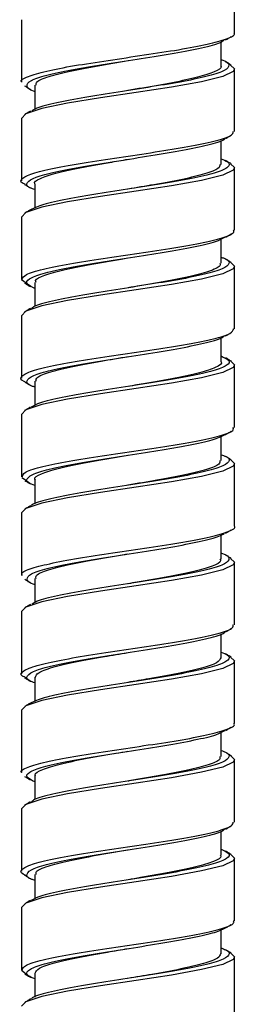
# Model space of a CAD drawing. Header units: inches. Extents: x 0.7 to 40, y 0 to 23.8.
# Tile 4 of 16: x 12.945 to 13.215, y 16.58 to 17.802. Entities that reach past the tile are written whole.
import ezdxf

# ---------------------------------------------------------------- set-up
doc = ezdxf.new("R2010")
doc.units = ezdxf.units.IN
doc.header["$MEASUREMENT"] = 0

msp = doc.modelspace()

# ---------------------------------------------------------------- linework, layer by layer
for p, q in [((13.2124, 17.7859), (13.2124, 17.8634)), ((12.9474, 17.8021), (12.9474, 17.7247)), ((13.1957, 17.7448), (13.1957, 17.7747)), ((13.2124, 17.6634), (13.2124, 17.7409)), ((12.964, 17.7207), (12.964, 17.6908)), ((12.9474, 17.6796), (12.9474, 17.6022)), ((13.1957, 17.6223), (13.1957, 17.6521)), ((13.0799, 17.6288), (13.0799, 17.6288)), ((13.2124, 17.5409), (13.2124, 17.6184)), ((12.964, 17.5982), (12.964, 17.5682)), ((12.9474, 17.5571), (12.9474, 17.4797)), ((13.1957, 17.4998), (13.1957, 17.5299)), ((13.2124, 17.4184), (13.2124, 17.4959)), ((12.9532, 17.4748), (12.9474, 17.4791)), ((12.964, 17.4757), (12.964, 17.4463)), ((13.0799, 17.4692), (13.0799, 17.4692)), ((12.9474, 17.4346), (12.9474, 17.3572)), ((13.1957, 17.3773), (13.1957, 17.4068)), ((13.2124, 17.2959), (13.2124, 17.3734)), ((12.964, 17.3532), (12.964, 17.3231)), ((12.9474, 17.3121), (12.9474, 17.2347)), ((13.1957, 17.2548), (13.1957, 17.2848)), ((13.2124, 17.1734), (13.2124, 17.2509)), ((12.9536, 17.2296), (12.9478, 17.2331)), ((12.964, 17.2307), (12.964, 17.2009)), ((12.9474, 17.1896), (12.9474, 17.1121)), ((13.1957, 17.1323), (13.1957, 17.1622)), ((13.0799, 17.1388), (13.0799, 17.1388)), ((13.2124, 17.0509), (13.2124, 17.1284)), ((12.964, 17.1082), (12.964, 17.0783)), ((13.0799, 17.1017), (13.0799, 17.1017)), ((12.9474, 17.0671), (12.9474, 16.9897)), ((13.1957, 17.0098), (13.1957, 17.0396)), ((13.2124, 16.9284), (13.2124, 17.0059)), ((12.964, 16.9857), (12.964, 16.9557)), ((12.9474, 16.9446), (12.9474, 16.8672)), ((13.1957, 16.8873), (13.1957, 16.9174)), ((13.2124, 16.8059), (13.2124, 16.8834)), ((12.964, 16.8632), (12.964, 16.8338)), ((12.9474, 16.8221), (12.9474, 16.7447)), ((13.1957, 16.7648), (13.1957, 16.7943)), ((13.0799, 16.7713), (13.0799, 16.7713)), ((13.2124, 16.6834), (13.2124, 16.7609)), ((12.964, 16.7407), (12.964, 16.7106)), ((12.9474, 16.6996), (12.9474, 16.6222)), ((13.1957, 16.6423), (13.1957, 16.6724)), ((13.2124, 16.5609), (13.2124, 16.6384)), ((12.9533, 16.6172), (12.9474, 16.6215)), ((12.964, 16.6182), (12.964, 16.5885))]:
    msp.add_line(p, q)
at = {"flags": 128}
for points in [[(13.2076, 17.7457), (13.2124, 17.7409), (13.2108, 17.7379), (13.198, 17.7317), (13.1712, 17.7251), (13.1338, 17.7184), (13.0902, 17.7118), (13.0455, 17.7051), (13.0047, 17.6985), (12.9725, 17.6918), (12.9527, 17.6852), (12.9474, 17.6796), (12.9474, 17.6796)], [(13.2076, 17.6233), (13.2124, 17.6184), (13.2108, 17.6154), (13.198, 17.6092), (13.1712, 17.6026), (13.1338, 17.5959), (13.0902, 17.5893), (13.0455, 17.5826), (13.0047, 17.576), (12.9725, 17.5693), (12.9527, 17.5627), (12.9474, 17.5571), (12.9474, 17.5571)], [(13.2077, 17.5007), (13.2124, 17.4959), (13.2108, 17.4929), (13.198, 17.4867), (13.1712, 17.4801), (13.1338, 17.4734), (13.0902, 17.4668), (13.0455, 17.4601), (13.0047, 17.4535), (12.9725, 17.4468), (12.9527, 17.4402), (12.9474, 17.4346), (12.9474, 17.4346)], [(13.2078, 17.3781), (13.2124, 17.3734), (13.2108, 17.3704), (13.198, 17.3642), (13.1712, 17.3576), (13.1338, 17.3509), (13.0902, 17.3443), (13.0455, 17.3376), (13.0047, 17.331), (12.9725, 17.3243), (12.9527, 17.3177), (12.9474, 17.3121), (12.9474, 17.3121)], [(13.2077, 17.2556), (13.2124, 17.2509), (13.2108, 17.2479), (13.198, 17.2417), (13.1712, 17.2351), (13.1338, 17.2284), (13.0902, 17.2218), (13.0455, 17.2151), (13.0047, 17.2085), (12.9725, 17.2018), (12.9527, 17.1952), (12.9474, 17.1896), (12.9474, 17.1896)], [(13.2076, 17.1333), (13.2124, 17.1284), (13.2108, 17.1254), (13.198, 17.1192), (13.1712, 17.1126), (13.1338, 17.1059), (13.0902, 17.0993), (13.0455, 17.0926), (13.0047, 17.086), (12.9725, 17.0793), (12.9527, 17.0727), (12.9474, 17.0671), (12.9474, 17.0671)], [(13.2076, 17.0107), (13.2124, 17.0059), (13.2108, 17.0029), (13.198, 16.9967), (13.1712, 16.9901), (13.1338, 16.9834), (13.0902, 16.9768), (13.0455, 16.9701), (13.0047, 16.9635), (12.9725, 16.9568), (12.9527, 16.9502), (12.9474, 16.9446), (12.9474, 16.9446)], [(13.2078, 16.8881), (13.2124, 16.8834), (13.2108, 16.8804), (13.198, 16.8742), (13.1712, 16.8676), (13.1338, 16.8609), (13.0902, 16.8543), (13.0455, 16.8476), (13.0047, 16.841), (12.9725, 16.8343), (12.9527, 16.8277), (12.9474, 16.8221), (12.9474, 16.8221)], [(13.2077, 16.7656), (13.2124, 16.7609), (13.2108, 16.7579), (13.198, 16.7517), (13.1712, 16.7451), (13.1338, 16.7384), (13.0902, 16.7318), (13.0455, 16.7251), (13.0047, 16.7185), (12.9725, 16.7118), (12.9527, 16.7052), (12.9474, 16.6996), (12.9474, 16.6996)], [(13.2076, 16.6433), (13.2124, 16.6384), (13.2108, 16.6354), (13.198, 16.6292), (13.1712, 16.6226), (13.1338, 16.6159), (13.0902, 16.6093), (13.0455, 16.6026), (13.0047, 16.596), (12.9725, 16.5893), (12.9527, 16.5827), (12.9474, 16.5771), (12.9474, 16.5771)]]:
    msp.add_lwpolyline(points, dxfattribs=at)
for points, knots in [([(12.9478, 17.7247), (12.9477, 17.7248), (12.9451, 17.7271), (12.9546, 17.7318), (12.9765, 17.7383), (13.0119, 17.7451), (13.0548, 17.7515), (13.1006, 17.7584), (13.144, 17.7648), (13.1804, 17.7717), (13.2037, 17.7782), (13.2141, 17.7831), (13.2117, 17.7856), (13.2114, 17.7859)], [0, 0, 0, 0, 0.006404, 0.114942, 0.223489, 0.332025, 0.44061, 0.54914, 0.657743, 0.766271, 0.874871, 0.983402, 1, 1, 1, 1]), ([(12.964, 17.713), (12.9638, 17.713), (12.9561, 17.7153), (12.9528, 17.7199), (12.957, 17.7264), (12.9769, 17.7331), (13.0083, 17.7398), (13.048, 17.7463), (13.0913, 17.7532), (13.1335, 17.7596), (13.1689, 17.7665), (13.1926, 17.7721), (13.1978, 17.7756), (13.1997, 17.777)], [0, 0, 0, 0, 0.0020811, 0.1061099, 0.2101809, 0.3142133, 0.4182461, 0.5222796, 0.626314, 0.7303934, 0.8344214, 0.9385239, 1, 1, 1, 1]), ([(13.2013, 17.7769), (13.2025, 17.7776), (13.2049, 17.779), (13.2072, 17.7804), (13.2084, 17.7811)], [0, 0, 0, 0, 0.499761, 1, 1, 1, 1]), ([(13.1957, 17.7525), (13.196, 17.7524), (13.2038, 17.7501), (13.2069, 17.7455), (13.2023, 17.7389), (13.1821, 17.7323), (13.1505, 17.7255), (13.1106, 17.719), (13.0673, 17.7122), (13.0252, 17.7057), (12.9901, 17.6989), (12.967, 17.6934), (12.962, 17.6899), (12.9603, 17.6887)], [0, 0, 0, 0, 0.004047, 0.108449, 0.212887, 0.317292, 0.421698, 0.526114, 0.63052, 0.734977, 0.839377, 0.943854, 1, 1, 1, 1]), ([(12.9655, 17.7207), (12.9654, 17.7221), (12.9652, 17.7257), (12.9801, 17.7317), (13.0066, 17.7383), (13.0416, 17.7449), (13.0674, 17.7492), (13.0801, 17.7514)], [0, 0, 0, 0, 0.140673, 0.357765, 0.574998, 0.792102, 1, 1, 1, 1]), ([(13.195, 17.7448), (13.1952, 17.7445), (13.1973, 17.742), (13.1884, 17.7372), (13.1681, 17.7307), (13.1363, 17.7238), (13.1051, 17.7185), (13.0858, 17.7152), (13.0797, 17.7142)], [0, 0, 0, 0, 0.02941, 0.24703, 0.46473, 0.682337, 0.900111, 1, 1, 1, 1]), ([(13.2082, 17.7457), (13.2071, 17.7464), (13.2047, 17.7478), (13.2024, 17.7492), (13.2012, 17.7499)], [0, 0, 0, 0, 0.500258, 1, 1, 1, 1]), ([(12.9513, 17.7199), (12.9525, 17.7192), (12.9548, 17.7178), (12.9572, 17.7164), (12.9583, 17.7157)], [0, 0, 0, 0, 0.500227, 1, 1, 1, 1]), ([(12.9587, 17.6888), (12.9575, 17.6881), (12.9551, 17.6867), (12.9528, 17.6852), (12.9516, 17.6845)], [0, 0, 0, 0, 0.499716, 1, 1, 1, 1]), ([(12.9525, 17.5974), (12.9514, 17.5979), (12.9448, 17.6006), (12.9474, 17.6053), (12.9615, 17.6122), (12.9905, 17.6186), (13.0295, 17.6254), (13.0743, 17.6319), (13.1197, 17.6387), (13.1607, 17.6453), (13.1919, 17.6519), (13.2102, 17.658), (13.2107, 17.6618), (13.2108, 17.6634)], [0, 0, 0, 0, 0.0205, 0.121226, 0.221885, 0.322613, 0.423274, 0.523985, 0.624651, 0.725327, 0.82599, 0.926658, 1, 1, 1, 1]), ([(12.964, 17.5911), (12.9619, 17.5918), (12.9534, 17.5948), (12.9529, 17.5999), (12.9634, 17.6067), (12.9884, 17.6132), (13.0236, 17.6201), (13.0654, 17.6265), (13.1088, 17.6334), (13.1492, 17.6399), (13.1803, 17.6466), (13.198, 17.6514), (13.2001, 17.6541), (13.2004, 17.6545)], [0, 0, 0, 0, 0.0353984, 0.1403473, 0.2452662, 0.3502491, 0.4551622, 0.5601562, 0.6650692, 0.7700512, 0.8749692, 0.9799171, 1, 1, 1, 1]), ([(13.2014, 17.6545), (13.2026, 17.6552), (13.205, 17.6566), (13.2073, 17.658), (13.2085, 17.6587)], [0, 0, 0, 0, 0.499765, 1, 1, 1, 1]), ([(13.1957, 17.6294), (13.1987, 17.6281), (13.2073, 17.6247), (13.2058, 17.6192), (13.192, 17.6123), (13.1645, 17.6059), (13.1275, 17.5991), (13.0849, 17.5925), (13.0417, 17.5858), (13.0032, 17.5791), (12.9728, 17.5726), (12.9633, 17.5682), (12.9586, 17.5661)], [0, 0, 0, 0, 0.056866, 0.162172, 0.267399, 0.372708, 0.477938, 0.583226, 0.688461, 0.793707, 0.898939, 1, 1, 1, 1]), ([(12.964, 17.5982), (12.964, 17.5982), (12.9618, 17.6004), (12.9697, 17.6049), (12.9882, 17.6115), (13.0189, 17.6183), (13.0512, 17.6239), (13.0722, 17.6275), (13.0799, 17.6288)], [0, 0, 0, 0, 0.001459, 0.219141, 0.436812, 0.654503, 0.872295, 1, 1, 1, 1]), ([(13.1946, 17.6224), (13.1943, 17.6207), (13.1936, 17.6167), (13.1768, 17.6105), (13.1489, 17.6039), (13.1147, 17.5976), (13.0905, 17.5935), (13.0796, 17.5917)], [0, 0, 0, 0, 0.1689518, 0.3860082, 0.6031175, 0.8201728, 1, 1, 1, 1]), ([(13.2081, 17.6233), (13.2069, 17.624), (13.2046, 17.6254), (13.2022, 17.6268), (13.201, 17.6275)], [0, 0, 0, 0, 0.500302, 1, 1, 1, 1]), ([(12.9512, 17.5975), (12.9524, 17.5968), (12.9548, 17.5954), (12.9571, 17.5939), (12.9583, 17.5932)], [0, 0, 0, 0, 0.500257, 1, 1, 1, 1]), ([(12.9586, 17.5662), (12.9574, 17.5655), (12.9551, 17.5641), (12.9527, 17.5627), (12.9515, 17.562)], [0, 0, 0, 0, 0.499691, 1, 1, 1, 1]), ([(12.948, 17.4797), (12.949, 17.4817), (12.9511, 17.4859), (12.9727, 17.4923), (13.006, 17.4991), (13.0482, 17.5056), (13.0939, 17.5124), (13.138, 17.5189), (13.1756, 17.5257), (13.2012, 17.5322), (13.2132, 17.5374), (13.2112, 17.5403), (13.2107, 17.5409)], [0, 0, 0, 0, 0.09912, 0.207641, 0.316166, 0.424704, 0.533226, 0.641801, 0.750318, 0.858908, 0.967423, 1, 1, 1, 1]), ([(12.964, 17.4685), (12.9603, 17.4702), (12.9518, 17.4741), (12.9554, 17.4801), (12.972, 17.4869), (13.0016, 17.4935), (13.04, 17.5002), (13.083, 17.5068), (13.1258, 17.5134), (13.1629, 17.5202), (13.1899, 17.5262), (13.1972, 17.5303), (13.2004, 17.5321)], [0, 0, 0, 0, 0.079284, 0.184066, 0.288774, 0.393532, 0.498244, 0.602956, 0.707661, 0.812376, 0.917128, 1, 1, 1, 1]), ([(13.2014, 17.532), (13.2026, 17.5327), (13.2049, 17.5341), (13.2073, 17.5355), (13.2085, 17.5362)], [0, 0, 0, 0, 0.4997228, 1, 1, 1, 1]), ([(13.1957, 17.5072), (13.197, 17.5068), (13.2052, 17.5041), (13.2072, 17.4993), (13.1995, 17.4926), (13.1769, 17.4861), (13.1434, 17.4792), (13.1025, 17.4728), (13.059, 17.4659), (13.0177, 17.4595), (12.9845, 17.4526), (12.9642, 17.4475), (12.9609, 17.4444), (12.9599, 17.4436)], [0, 0, 0, 0, 0.019113, 0.123727, 0.228345, 0.33298, 0.437596, 0.542269, 0.646878, 0.751566, 0.856174, 0.960854, 1, 1, 1, 1]), ([(12.9656, 17.4757), (12.9652, 17.4765), (12.9636, 17.4795), (12.975, 17.485), (12.9984, 17.4914), (13.032, 17.4983), (13.0609, 17.5031), (13.0768, 17.5058), (13.0796, 17.5063)], [0, 0, 0, 0, 0.081315, 0.299241, 0.517356, 0.735276, 0.953379, 1, 1, 1, 1]), ([(13.1941, 17.4998), (13.1945, 17.499), (13.1959, 17.4959), (13.1842, 17.4904), (13.1604, 17.4839), (13.1266, 17.477), (13.098, 17.4723), (13.0825, 17.4697), (13.0801, 17.4693)], [0, 0, 0, 0, 0.087585, 0.305558, 0.523724, 0.741693, 0.959838, 1, 1, 1, 1]), ([(13.2083, 17.5007), (13.2071, 17.5014), (13.2048, 17.5028), (13.2024, 17.5042), (13.2012, 17.5049)], [0, 0, 0, 0, 0.500303, 1, 1, 1, 1]), ([(12.9513, 17.4749), (12.9525, 17.4742), (12.9549, 17.4728), (12.9572, 17.4714), (12.9584, 17.4707)], [0, 0, 0, 0, 0.500293, 1, 1, 1, 1]), ([(12.9584, 17.4436), (12.9572, 17.4429), (12.9548, 17.4415), (12.9525, 17.44), (12.9513, 17.4393)], [0, 0, 0, 0, 0.4997155, 1, 1, 1, 1]), ([(12.9521, 17.3523), (12.9516, 17.3525), (12.9452, 17.3549), (12.9467, 17.3593), (12.9583, 17.3662), (12.9856, 17.3726), (13.0232, 17.3795), (13.0676, 17.3859), (13.1132, 17.3927), (13.1552, 17.3993), (13.188, 17.406), (13.209, 17.4123), (13.2107, 17.4165), (13.2115, 17.4184)], [0, 0, 0, 0, 0.00769, 0.108196, 0.208657, 0.309184, 0.409642, 0.510169, 0.610629, 0.711139, 0.811603, 0.912076, 1, 1, 1, 1]), ([(12.964, 17.3459), (12.9627, 17.3463), (12.9545, 17.3489), (12.9525, 17.3537), (12.9601, 17.3604), (12.9827, 17.3669), (13.0162, 17.3738), (13.0572, 17.3802), (13.1006, 17.3871), (13.142, 17.3935), (13.1752, 17.4004), (13.1954, 17.4055), (13.1988, 17.4086), (13.1997, 17.4094)], [0, 0, 0, 0, 0.018985, 0.123728, 0.228476, 0.33324, 0.437985, 0.542788, 0.647527, 0.752345, 0.857083, 0.961893, 1, 1, 1, 1]), ([(13.2012, 17.4094), (13.2024, 17.4101), (13.2048, 17.4115), (13.2071, 17.4129), (13.2083, 17.4136)], [0, 0, 0, 0, 0.499696, 1, 1, 1, 1]), ([(13.1957, 17.3846), (13.1994, 17.3828), (13.2079, 17.3789), (13.2043, 17.3729), (13.1876, 17.3661), (13.1581, 17.3595), (13.1196, 17.3529), (13.0766, 17.3462), (13.0338, 17.3396), (12.9968, 17.3328), (12.9698, 17.3268), (12.9625, 17.3227), (12.9593, 17.321)], [0, 0, 0, 0, 0.0795196, 0.1842776, 0.2889611, 0.3936949, 0.4983829, 0.603071, 0.7077517, 0.8124427, 0.9171713, 1, 1, 1, 1]), ([(12.9653, 17.3532), (12.9655, 17.3548), (12.9659, 17.3586), (12.9823, 17.3648), (13.0099, 17.3715), (13.0443, 17.3778), (13.0689, 17.382), (13.0802, 17.3839)], [0, 0, 0, 0, 0.162653, 0.379592, 0.596606, 0.81355, 1, 1, 1, 1]), ([(13.1955, 17.3773), (13.1956, 17.3773), (13.1978, 17.375), (13.1897, 17.3704), (13.1708, 17.3638), (13.1398, 17.357), (13.1079, 17.3515), (13.0873, 17.348), (13.08, 17.3467)], [0, 0, 0, 0, 0.007644, 0.225624, 0.443613, 0.661594, 0.879693, 1, 1, 1, 1]), ([(13.2085, 17.3781), (13.2073, 17.3788), (13.205, 17.3802), (13.2026, 17.3816), (13.2014, 17.3823)], [0, 0, 0, 0, 0.500257, 1, 1, 1, 1]), ([(12.9515, 17.3523), (12.9527, 17.3516), (12.955, 17.3502), (12.9574, 17.3488), (12.9586, 17.3481)], [0, 0, 0, 0, 0.500309, 1, 1, 1, 1]), ([(12.9583, 17.321), (12.9571, 17.3203), (12.9548, 17.3189), (12.9524, 17.3175), (12.9513, 17.3168)], [0, 0, 0, 0, 0.499774, 1, 1, 1, 1]), ([(12.9487, 17.2347), (12.9491, 17.2364), (12.9498, 17.2402), (12.9688, 17.2464), (13.0004, 17.2531), (13.0417, 17.2597), (13.0872, 17.2664), (13.1318, 17.2729), (13.1707, 17.2797), (13.1983, 17.2862), (13.2123, 17.2918), (13.2109, 17.2949), (13.2104, 17.2959)], [0, 0, 0, 0, 0.083201, 0.191713, 0.300247, 0.408759, 0.517275, 0.625806, 0.734319, 0.842886, 0.951393, 1, 1, 1, 1]), ([(12.964, 17.2237), (12.961, 17.2249), (12.9524, 17.2283), (12.9539, 17.2338), (12.9677, 17.2407), (12.9952, 17.2471), (13.0322, 17.254), (13.0747, 17.2605), (13.1179, 17.2672), (13.1565, 17.2739), (13.1868, 17.2804), (13.1963, 17.2847), (13.201, 17.2869)], [0, 0, 0, 0, 0.056693, 0.162052, 0.267333, 0.372695, 0.477979, 0.583321, 0.688609, 0.79391, 0.899195, 1, 1, 1, 1]), ([(13.2011, 17.2868), (13.2022, 17.2875), (13.2046, 17.2889), (13.207, 17.2903), (13.2081, 17.291)], [0, 0, 0, 0, 0.499693, 1, 1, 1, 1]), ([(13.1957, 17.2619), (13.1979, 17.2612), (13.2063, 17.2582), (13.2068, 17.2531), (13.1963, 17.2463), (13.1713, 17.2398), (13.1361, 17.2329), (13.0942, 17.2265), (13.0509, 17.2197), (13.0105, 17.2131), (12.9794, 17.2064), (12.9619, 17.2016), (12.9598, 17.1991), (12.9595, 17.1987)], [0, 0, 0, 0, 0.03567, 0.140923, 0.246146, 0.351434, 0.456651, 0.561949, 0.667166, 0.772452, 0.877674, 0.982926, 1, 1, 1, 1]), ([(12.9646, 17.2307), (12.9644, 17.2309), (12.9623, 17.2334), (12.9709, 17.2381), (12.9909, 17.2446), (13.0224, 17.2515), (13.0538, 17.2569), (13.0734, 17.2602), (13.0798, 17.2613)], [0, 0, 0, 0, 0.023263, 0.241156, 0.459109, 0.676991, 0.895029, 1, 1, 1, 1]), ([(13.1943, 17.2549), (13.1943, 17.2534), (13.1943, 17.2497), (13.179, 17.2436), (13.1522, 17.2371), (13.1174, 17.2305), (13.0918, 17.2262), (13.0795, 17.2241)], [0, 0, 0, 0, 0.146862, 0.363829, 0.580921, 0.7979, 1, 1, 1, 1]), ([(13.2084, 17.2556), (13.2072, 17.2563), (13.2049, 17.2577), (13.2025, 17.2591), (13.2014, 17.2598)], [0, 0, 0, 0, 0.500238, 1, 1, 1, 1]), ([(12.9516, 17.2297), (12.9528, 17.229), (12.9552, 17.2276), (12.9575, 17.2262), (12.9587, 17.2255)], [0, 0, 0, 0, 0.500299, 1, 1, 1, 1]), ([(12.9586, 17.1987), (12.9574, 17.198), (12.9551, 17.1966), (12.9527, 17.1952), (12.9515, 17.1945)], [0, 0, 0, 0, 0.499734, 1, 1, 1, 1]), ([(12.9486, 17.1121), (12.9482, 17.1126), (12.9459, 17.1152), (12.9566, 17.1202), (12.9806, 17.1266), (13.0172, 17.1335), (13.0608, 17.1399), (13.1067, 17.1468), (13.1493, 17.1532), (13.1844, 17.1601), (13.2057, 17.1666), (13.2148, 17.1711), (13.2122, 17.1734), (13.2122, 17.1734)], [0, 0, 0, 0, 0.0207208, 0.1292551, 0.2378335, 0.3463617, 0.4549607, 0.5634859, 0.6720847, 0.7806126, 0.8891907, 0.997723, 1, 1, 1, 1]), ([(13.201, 17.1642), (13.2022, 17.165), (13.2046, 17.1664), (13.2069, 17.1678), (13.2081, 17.1685)], [0, 0, 0, 0, 0.499714, 1, 1, 1, 1]), ([(12.964, 17.1005), (12.9637, 17.1006), (12.9559, 17.1029), (12.9528, 17.1075), (12.9574, 17.1141), (12.9775, 17.1207), (13.0091, 17.1275), (13.049, 17.134), (13.0924, 17.1408), (13.1345, 17.1473), (13.1696, 17.1541), (13.1927, 17.1596), (13.1977, 17.1631), (13.1994, 17.1643)], [0, 0, 0, 0, 0.003905, 0.10831, 0.212751, 0.317158, 0.421568, 0.525985, 0.630394, 0.734854, 0.839256, 0.943736, 1, 1, 1, 1]), ([(13.1957, 17.14), (13.1959, 17.14), (13.2036, 17.1377), (13.2069, 17.1332), (13.2027, 17.1266), (13.1827, 17.1199), (13.1514, 17.1132), (13.1116, 17.1067), (13.0683, 17.0999), (13.0261, 17.0934), (12.9908, 17.0865), (12.9673, 17.081), (12.9622, 17.0775), (12.9603, 17.0762)], [0, 0, 0, 0, 0.002228, 0.1065514, 0.2109167, 0.3152437, 0.4195712, 0.5239, 0.628229, 0.7326035, 0.836926, 0.9413235, 1, 1, 1, 1]), ([(12.9657, 17.1082), (12.9653, 17.1092), (12.9642, 17.1125), (12.9769, 17.1181), (13.0015, 17.1246), (13.0358, 17.1314), (13.0636, 17.136), (13.0781, 17.1385), (13.0796, 17.1388)], [0, 0, 0, 0, 0.103469, 0.321472, 0.539669, 0.757677, 0.975827, 1, 1, 1, 1]), ([(13.1943, 17.1323), (13.1947, 17.1317), (13.1965, 17.1288), (13.1859, 17.1235), (13.1634, 17.1171), (13.1304, 17.1102), (13.1007, 17.1053), (13.0838, 17.1024), (13.08, 17.1017)], [0, 0, 0, 0, 0.065375, 0.283282, 0.501357, 0.719252, 0.937342, 1, 1, 1, 1]), ([(13.2081, 17.1333), (13.2069, 17.134), (13.2046, 17.1354), (13.2022, 17.1368), (13.201, 17.1375)], [0, 0, 0, 0, 0.50029, 1, 1, 1, 1]), ([(12.9516, 17.1073), (12.9527, 17.1066), (12.9551, 17.1052), (12.9574, 17.1037), (12.9586, 17.103)], [0, 0, 0, 0, 0.500269, 1, 1, 1, 1]), ([(12.9587, 17.0763), (12.9575, 17.0756), (12.9551, 17.0741), (12.9528, 17.0727), (12.9516, 17.072)], [0, 0, 0, 0, 0.4996949, 1, 1, 1, 1]), ([(12.9531, 16.9848), (12.9514, 16.9856), (12.9446, 16.9886), (12.9484, 16.9937), (12.9647, 17.0005), (12.9952, 17.007), (13.0352, 17.0138), (13.0804, 17.0204), (13.1255, 17.027), (13.1655, 17.0337), (13.195, 17.0402), (13.2112, 17.0461), (13.2107, 17.0496), (13.2105, 17.0509)], [0, 0, 0, 0, 0.034811, 0.135445, 0.23601, 0.336631, 0.4372, 0.537788, 0.638357, 0.73893, 0.83952, 0.940091, 1, 1, 1, 1]), ([(13.2013, 17.0419), (13.2024, 17.0426), (13.2048, 17.044), (13.2071, 17.0454), (13.2083, 17.0461)], [0, 0, 0, 0, 0.4997513, 1, 1, 1, 1]), ([(12.964, 16.9786), (12.9617, 16.9794), (12.9533, 16.9825), (12.953, 16.9875), (12.9639, 16.9944), (12.9891, 17.0008), (13.0245, 17.0077), (13.0665, 17.0142), (13.1098, 17.021), (13.1501, 17.0275), (13.1809, 17.0343), (13.1982, 17.039), (13.2001, 17.0416), (13.2004, 17.0419)], [0, 0, 0, 0, 0.0376542, 0.1428246, 0.2479573, 0.3531584, 0.458286, 0.5634946, 0.6686231, 0.7738164, 0.8789501, 0.984106, 1, 1, 1, 1]), ([(13.1957, 17.0169), (13.1986, 17.0157), (13.2072, 17.0123), (13.2059, 17.0069), (13.1925, 17), (13.1653, 16.9935), (13.1285, 16.9867), (13.0859, 16.9802), (13.0427, 16.9734), (13.004, 16.9668), (12.9732, 16.9602), (12.9633, 16.9558), (12.9584, 16.9536)], [0, 0, 0, 0, 0.0542812, 0.1595254, 0.2646947, 0.3699451, 0.4751158, 0.5803495, 0.6855254, 0.7907205, 0.8958952, 1, 1, 1, 1]), ([(12.9648, 16.9857), (12.9654, 16.9875), (12.9667, 16.9916), (12.9846, 16.998), (13.0132, 17.0047), (13.0469, 17.0107), (13.0702, 17.0147), (13.0802, 17.0164)], [0, 0, 0, 0, 0.184702, 0.401703, 0.618701, 0.835688, 1, 1, 1, 1]), ([(13.1954, 17.0099), (13.1944, 17.0078), (13.1924, 17.0035), (13.1729, 16.997), (13.1434, 16.9902), (13.1105, 16.9844), (13.0885, 16.9807), (13.0798, 16.9792)], [0, 0, 0, 0, 0.204891, 0.422163, 0.639449, 0.856787, 1, 1, 1, 1]), ([(13.2082, 17.0107), (13.207, 17.0114), (13.2047, 17.0128), (13.2023, 17.0143), (13.2011, 17.015)], [0, 0, 0, 0, 0.500308, 1, 1, 1, 1]), ([(12.9513, 16.9849), (12.9525, 16.9842), (12.9548, 16.9828), (12.9572, 16.9814), (12.9583, 16.9807)], [0, 0, 0, 0, 0.500232, 1, 1, 1, 1]), ([(12.9584, 16.9536), (12.9573, 16.9529), (12.9549, 16.9515), (12.9525, 16.9501), (12.9514, 16.9494)], [0, 0, 0, 0, 0.499701, 1, 1, 1, 1]), ([(12.9477, 16.8672), (12.9476, 16.8673), (12.9451, 16.8696), (12.9543, 16.8742), (12.976, 16.8807), (13.0113, 16.8875), (13.0541, 16.8939), (13.1, 16.9008), (13.1434, 16.9072), (13.1799, 16.9141), (13.2035, 16.9206), (13.214, 16.9255), (13.2116, 16.9281), (13.2113, 16.9284)], [0, 0, 0, 0, 0.004852, 0.113387, 0.22193, 0.330465, 0.439047, 0.547577, 0.656178, 0.764705, 0.873305, 0.981835, 1, 1, 1, 1]), ([(13.2014, 16.9195), (13.2026, 16.9202), (13.2049, 16.9216), (13.2073, 16.923), (13.2084, 16.9237)], [0, 0, 0, 0, 0.499775, 1, 1, 1, 1]), ([(12.964, 16.8559), (12.9602, 16.8577), (12.9517, 16.8617), (12.9556, 16.8678), (12.9726, 16.8746), (13.0024, 16.8811), (13.041, 16.8878), (13.0841, 16.8945), (13.1268, 16.901), (13.1636, 16.9078), (13.1903, 16.9138), (13.1973, 16.9178), (13.2003, 16.9196)], [0, 0, 0, 0, 0.082504, 0.18719, 0.291804, 0.396462, 0.50108, 0.605697, 0.710314, 0.814934, 0.919597, 1, 1, 1, 1]), ([(13.1957, 16.8947), (13.1969, 16.8943), (13.2051, 16.8918), (13.2072, 16.887), (13.1999, 16.8802), (13.1776, 16.8737), (13.1443, 16.8669), (13.1035, 16.8604), (13.0601, 16.8536), (13.0186, 16.8471), (12.9852, 16.8403), (12.9645, 16.8351), (12.9609, 16.8319), (12.9599, 16.831)], [0, 0, 0, 0, 0.017152, 0.121632, 0.226116, 0.330609, 0.435091, 0.539626, 0.644101, 0.748655, 0.853128, 0.957677, 1, 1, 1, 1]), ([(12.9651, 16.8632), (12.9647, 16.8636), (12.9628, 16.8663), (12.9724, 16.8713), (12.9937, 16.8778), (13.026, 16.8847), (13.0565, 16.8898), (13.0747, 16.8929), (13.0797, 16.8938)], [0, 0, 0, 0, 0.045279, 0.263248, 0.481341, 0.699294, 0.917436, 1, 1, 1, 1]), ([(13.1941, 16.8874), (13.1943, 16.8861), (13.195, 16.8827), (13.1811, 16.8768), (13.1554, 16.8703), (13.1205, 16.8635), (13.0935, 16.859), (13.0803, 16.8568), (13.08, 16.8567)], [0, 0, 0, 0, 0.125116, 0.342672, 0.560402, 0.77797, 0.99562, 1, 1, 1, 1]), ([(13.2085, 16.8881), (13.2073, 16.8888), (13.2049, 16.8902), (13.2026, 16.8916), (13.2014, 16.8923)], [0, 0, 0, 0, 0.500278, 1, 1, 1, 1]), ([(12.9512, 16.8625), (12.9524, 16.8618), (12.9548, 16.8604), (12.9571, 16.8589), (12.9583, 16.8582)], [0, 0, 0, 0, 0.500248, 1, 1, 1, 1]), ([(12.9583, 16.831), (12.9571, 16.8303), (12.9548, 16.8289), (12.9524, 16.8275), (12.9512, 16.8268)], [0, 0, 0, 0, 0.499751, 1, 1, 1, 1]), ([(12.9525, 16.7399), (12.9515, 16.7403), (12.9449, 16.743), (12.9473, 16.7477), (12.9612, 16.7546), (12.99, 16.761), (13.0288, 16.7678), (13.0737, 16.7743), (13.1191, 16.7811), (13.1602, 16.7877), (13.1915, 16.7943), (13.2101, 16.8005), (13.2107, 16.8043), (13.2109, 16.8059)], [0, 0, 0, 0, 0.019583, 0.120252, 0.220856, 0.321529, 0.422134, 0.522792, 0.623402, 0.724027, 0.824635, 0.925248, 1, 1, 1, 1]), ([(13.2014, 16.797), (13.2026, 16.7977), (13.2049, 16.7991), (13.2073, 16.8005), (13.2085, 16.8012)], [0, 0, 0, 0, 0.4997313, 1, 1, 1, 1]), ([(12.964, 16.7334), (12.9626, 16.7338), (12.9544, 16.7365), (12.9526, 16.7413), (12.9605, 16.7481), (12.9834, 16.7546), (13.0171, 16.7614), (13.0582, 16.7679), (13.1016, 16.7748), (13.1429, 16.7812), (13.1758, 16.7881), (13.1958, 16.7932), (13.199, 16.7962), (13.1999, 16.797)], [0, 0, 0, 0, 0.020919, 0.125529, 0.230144, 0.334783, 0.439395, 0.544069, 0.648674, 0.753361, 0.857966, 0.962641, 1, 1, 1, 1]), ([(13.1957, 16.772), (13.1993, 16.7704), (13.2078, 16.7665), (13.2045, 16.7606), (13.1882, 16.7538), (13.1589, 16.7472), (13.1206, 16.7405), (13.0776, 16.7338), (13.0348, 16.7273), (12.9976, 16.7205), (12.9702, 16.7144), (12.9627, 16.7103), (12.9594, 16.7085)], [0, 0, 0, 0, 0.076462, 0.181409, 0.286279, 0.391206, 0.496081, 0.600964, 0.705835, 0.810714, 0.915624, 1, 1, 1, 1]), ([(12.9656, 16.7406), (12.9654, 16.7419), (12.9648, 16.7454), (12.9788, 16.7513), (13.0046, 16.7578), (13.0395, 16.7646), (13.0664, 16.769), (13.0794, 16.7712), (13.0795, 16.7713)], [0, 0, 0, 0, 0.127137, 0.344867, 0.562767, 0.780509, 0.998328, 1, 1, 1, 1]), ([(13.1947, 16.7648), (13.195, 16.7644), (13.197, 16.7618), (13.1875, 16.7567), (13.1663, 16.7503), (13.134, 16.7434), (13.1034, 16.7382), (13.0851, 16.7351), (13.0799, 16.7342)], [0, 0, 0, 0, 0.043342, 0.261173, 0.479123, 0.696937, 0.914939, 1, 1, 1, 1]), ([(13.2084, 16.7656), (13.2072, 16.7663), (13.2049, 16.7677), (13.2026, 16.7691), (13.2014, 16.7698)], [0, 0, 0, 0, 0.500225, 1, 1, 1, 1]), ([(12.9513, 16.7399), (12.9525, 16.7392), (12.9548, 16.7378), (12.9572, 16.7364), (12.9584, 16.7357)], [0, 0, 0, 0, 0.500287, 1, 1, 1, 1]), ([(12.9584, 16.7086), (12.9572, 16.7079), (12.9549, 16.7065), (12.9526, 16.7051), (12.9514, 16.7044)], [0, 0, 0, 0, 0.499756, 1, 1, 1, 1]), ([(12.9481, 16.6222), (12.949, 16.6242), (12.9509, 16.6284), (12.9723, 16.6348), (13.0055, 16.6415), (13.0476, 16.648), (13.0932, 16.6548), (13.1374, 16.6613), (13.1752, 16.6681), (13.2009, 16.6746), (13.2131, 16.6799), (13.2112, 16.6827), (13.2107, 16.6834)], [0, 0, 0, 0, 0.097568, 0.206088, 0.314611, 0.423144, 0.531666, 0.640236, 0.748752, 0.857341, 0.965855, 1, 1, 1, 1]), ([(13.2013, 16.6744), (13.2025, 16.6751), (13.2048, 16.6765), (13.2072, 16.6779), (13.2083, 16.6786)], [0, 0, 0, 0, 0.4997, 1, 1, 1, 1]), ([(12.964, 16.6112), (12.9609, 16.6124), (12.9524, 16.616), (12.9541, 16.6215), (12.9682, 16.6283), (12.9959, 16.6348), (13.0331, 16.6416), (13.0758, 16.6482), (13.1189, 16.6549), (13.1573, 16.6615), (13.1873, 16.668), (13.1966, 16.6724), (13.2012, 16.6745)], [0, 0, 0, 0, 0.059189, 0.164335, 0.269402, 0.374547, 0.479617, 0.584739, 0.689814, 0.794891, 0.89996, 1, 1, 1, 1]), ([(13.1957, 16.6495), (13.1978, 16.6487), (13.2062, 16.6458), (13.2069, 16.6408), (13.1967, 16.6339), (13.172, 16.6275), (13.137, 16.6206), (13.0953, 16.6142), (13.0519, 16.6073), (13.0114, 16.6008), (12.98, 16.594), (12.9622, 16.5893), (12.96, 16.5867), (12.9597, 16.5863)], [0, 0, 0, 0, 0.033542, 0.138856, 0.244148, 0.3495, 0.454785, 0.560151, 0.665435, 0.770792, 0.876081, 0.981407, 1, 1, 1, 1]), ([(12.9643, 16.6181), (12.9653, 16.6203), (12.9674, 16.6246), (12.987, 16.6311), (13.0166, 16.6379), (13.0495, 16.6436), (13.0714, 16.6474), (13.08, 16.6488)], [0, 0, 0, 0, 0.206719, 0.423923, 0.64114, 0.858416, 1, 1, 1, 1]), ([(13.1948, 16.6424), (13.1943, 16.6405), (13.1931, 16.6364), (13.1753, 16.6301), (13.1468, 16.6234), (13.1131, 16.6173), (13.0898, 16.6134), (13.0797, 16.6117)], [0, 0, 0, 0, 0.182916, 0.400071, 0.617225, 0.834362, 1, 1, 1, 1]), ([(13.2082, 16.6433), (13.207, 16.644), (13.2046, 16.6454), (13.2023, 16.6468), (13.2011, 16.6475)], [0, 0, 0, 0, 0.500272, 1, 1, 1, 1]), ([(12.9515, 16.6173), (12.9526, 16.6166), (12.955, 16.6152), (12.9574, 16.6138), (12.9585, 16.6131)], [0, 0, 0, 0, 0.500308, 1, 1, 1, 1]), ([(12.9587, 16.5863), (12.9575, 16.5856), (12.9552, 16.5842), (12.9528, 16.5827), (12.9516, 16.582)], [0, 0, 0, 0, 0.4997052, 1, 1, 1, 1])]:
    msp.add_open_spline(points, degree=3, knots=knots)

doc.saveas('drawing.dxf')
